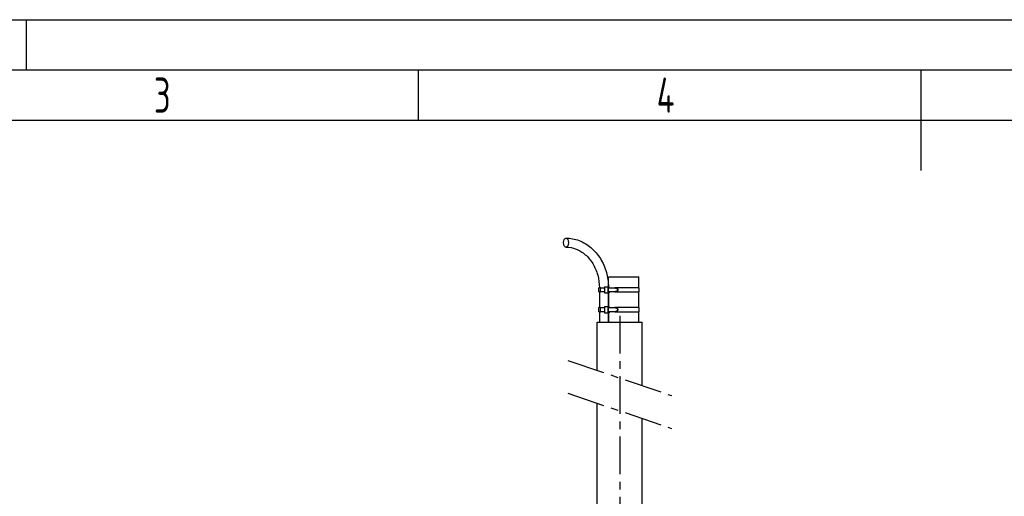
# Model space of a CAD drawing. Header units: millimetres. Extents: x 0 to 8400, y 0 to 5940.
# Tile 38 of 50: x 2487 to 4445, y 4992 to 5940. Entities that reach past the tile are written whole.
import ezdxf

# ---------------------------------------------------------------- set-up
doc = ezdxf.new("R2010")
doc.units = ezdxf.units.MM
doc.header["$LTSCALE"] = 20
doc.linetypes.add('MITTE', pattern=[2, 1.25, -0.25, 0.25, -0.25])
doc.layers.get('0').update_dxf_attribs({"linetype": 'CONTINUOUS'})
for name, color, linetype in [('02-LINIE-035', 2, 'CONTINUOUS'), ('05-ACHSE', 1, 'MITTE'), ('KSB-BLATTRAND', 2, 'CONTINUOUS')]:
    doc.layers.add(name, color=color, linetype=linetype)
doc.styles.get("Standard").update_dxf_attribs({"font": 'ISOCP.SHX'})

# ---------------------------------------------------------------- blocks, each defined once
blk = doc.blocks.new('Rahmen_A3')
at = {"color": 1, "ltscale": 150}
for p, q in [((0, 297), (420, 297)), ((164, 287), (164, 292)), ((18, 287), (410, 287))]:
    blk.add_line(p, q, dxfattribs=at)
at = {"color": 3, "ltscale": 150}
for p, q in [((125, 297), (125, 292)), ((13, 292), (415, 292)), ((214, 282), (214, 292))]:
    blk.add_line(p, q, dxfattribs=at)
at = {"color": 1, "ltscale": 150, "width": 0.75}
for s, p in [('3', (137.6875, 287.75)), ('4', (187.6875, 287.75))]:
    blk.add_text(s, height=3.5, dxfattribs=at).set_placement(p)

msp = doc.modelspace()

# ---------------------------------------------------------------- linework, layer by layer
at = {"layer": '02-LINIE-035'}
for p, q in [((3657.8, 5428.7), (3718.1, 5428.7)), ((3657.8, 5408.7), (3657.8, 5428.7)), ((3718.1, 5406.7), (3718.1, 5428.7)), ((3642, 5406.7), (3638.8, 5406.7)), ((3638.8, 5398.7), (3638.8, 5406.7)), ((3642, 5406.7), (3650, 5406.7)), ((3642, 5398.7), (3642, 5406.7)), ((3650, 5408.7), (3650, 5396.7)), ((3650, 5408.7), (3656.7, 5408.7)), ((3656.7, 5408.7), (3656.7, 5396.7)), ((3656.7, 5408.7), (3659.4, 5408.7)), ((3657.2, 5406.7), (3669, 5406.7)), ((3657.2, 5406.7), (3657.2, 5398.7)), ((3659.4, 5406.7), (3659.4, 5408.7)), ((3669, 5406.7), (3669.7, 5406.7)), ((3675.4, 5404.6), (3669, 5406.7)), ((3669.7, 5406.7), (3676.1, 5404.6)), ((3669.7, 5406.7), (3671.1, 5406.7)), ((3719.1, 5406.7), (3671.1, 5406.7)), ((3671.1, 5406.7), (3671.1, 5406.2)), ((3719.1, 5398.7), (3719.1, 5406.7)), ((3638.8, 5398.7), (3642, 5398.7)), ((3639.8, 5398.7), (3639.8, 5367.4)), ((3650, 5398.7), (3642, 5398.7)), ((3650, 5396.7), (3656.7, 5396.7)), ((3656.7, 5396.7), (3659.4, 5396.7)), ((3669, 5398.7), (3657.2, 5398.7)), ((3657.8, 5369.4), (3657.8, 5396.7)), ((3657.8, 5396.7), (3657.8, 5369.4)), ((3659.4, 5398.7), (3659.4, 5396.7)), ((3669, 5398.7), (3675.4, 5400.7)), ((3669.7, 5398.7), (3669, 5398.7)), ((3676.1, 5400.7), (3669.7, 5398.7)), ((3671.1, 5398.7), (3669.7, 5398.7)), ((3671.1, 5399.1), (3671.1, 5398.7)), ((3671.1, 5398.7), (3719.1, 5398.7)), ((3675.4, 5404.6), (3676.1, 5404.6)), ((3675.4, 5400.7), (3676.1, 5400.7)), ((3718.1, 5367.4), (3718.1, 5398.7)), ((3642, 5367.4), (3638.8, 5367.4)), ((3638.8, 5359.4), (3638.8, 5367.4)), ((3642, 5367.4), (3650, 5367.4)), ((3642, 5359.4), (3642, 5367.4)), ((3650, 5369.4), (3650, 5357.4)), ((3650, 5369.4), (3656.7, 5369.4)), ((3656.7, 5369.4), (3656.7, 5357.4)), ((3656.7, 5369.4), (3659.4, 5369.4)), ((3657.2, 5367.4), (3669, 5367.4)), ((3657.2, 5367.4), (3657.2, 5359.4)), ((3659.4, 5367.4), (3659.4, 5369.4)), ((3669, 5367.4), (3669.7, 5367.4)), ((3675.4, 5365.4), (3669, 5367.4)), ((3669.7, 5367.4), (3676.1, 5365.4)), ((3669.7, 5367.4), (3671.1, 5367.4)), ((3719.1, 5367.4), (3671.1, 5367.4)), ((3671.1, 5367.4), (3671.1, 5367)), ((3719.1, 5359.4), (3719.1, 5367.4)), ((3638.8, 5359.4), (3642, 5359.4)), ((3639.8, 5359.4), (3639.8, 5338.7)), ((3650, 5359.4), (3642, 5359.4)), ((3650, 5357.4), (3656.7, 5357.4)), ((3656.7, 5357.4), (3659.4, 5357.4)), ((3669, 5359.4), (3657.2, 5359.4)), ((3657.8, 5338.7), (3657.8, 5357.4)), ((3657.8, 5357.4), (3657.8, 5338.7)), ((3659.4, 5359.4), (3659.4, 5357.4)), ((3669, 5359.4), (3675.4, 5361.4)), ((3669.7, 5359.4), (3669, 5359.4)), ((3676.1, 5361.4), (3669.7, 5359.4)), ((3671.1, 5359.4), (3669.7, 5359.4)), ((3671.1, 5359.8), (3671.1, 5359.4)), ((3671.1, 5359.4), (3719.1, 5359.4)), ((3675.4, 5365.4), (3676.1, 5365.4)), ((3675.4, 5361.4), (3676.1, 5361.4)), ((3718.1, 5338.7), (3718.1, 5359.4)), ((3635.1, 5338.7), (3725.1, 5338.7)), ((3635.1, 5242.8), (3635.1, 5338.7)), ((3725.1, 5212.3), (3725.1, 5338.7)), ((3635.1, 4386.6), (3635.1, 5177.5)), ((3725.1, 4356.7), (3725.1, 5147.1))]:
    msp.add_line(p, q, dxfattribs=at)
msp.add_ellipse((3573.3, 5496.7), major_axis=(0, -9), ratio=0.544363, dxfattribs=at)
for centre, major_axis, start_param, end_param in [((3675.2, 5402.7), (0, -2), 0.14109, 3.000502), ((3675.9, 5402.7), (0, 2), 3.282683, 6.142095), ((3675.2, 5363.4), (0, -2), 0.14109, 3.000502), ((3675.9, 5363.4), (0, 2), 3.282683, 6.142095)]:
    msp.add_ellipse(centre, major_axis=major_axis, ratio=0.673022, start_param=start_param, end_param=end_param, dxfattribs=at)
for points, knots in [([(3573.3, 5505.7), (3582.2, 5505.7), (3591, 5504), (3607.9, 5497.6), (3615.9, 5492.8), (3630.2, 5480.6), (3636.5, 5473.2), (3646.9, 5456.5), (3650.9, 5447.3), (3656.2, 5428.2), (3657.6, 5418.5), (3657.8, 5408.7)], [0, 0, 0, 0, 0.308737, 0.308737, 0.620902, 0.620902, 0.935062, 0.935062, 1.249221, 1.249221, 1.550293, 1.550293, 1.550293, 1.550293]), ([(3573.3, 5487.7), (3580.1, 5487.7), (3586.9, 5486.4), (3599.9, 5481.3), (3606.1, 5477.6), (3617.4, 5467.8), (3622.5, 5461.8), (3630.9, 5448), (3634.2, 5440.3), (3638.6, 5424), (3639.8, 5415.4), (3639.8, 5406.8), (3639.8, 5406.7), (3639.8, 5406.7)], [0, 0, 0, 0, 0.314159, 0.314159, 0.628319, 0.628319, 0.942478, 0.942478, 1.256637, 1.256637, 1.568478, 1.568478, 1.570796, 1.570796, 1.570796, 1.570796])]:
    msp.add_open_spline(points, degree=3, knots=knots, dxfattribs=at)
at = {"layer": '05-ACHSE', "ltscale": 3}
for p, q in [((3680.1, 5351), (3680.1, 4309)), ((3577.1, 5262.4), (3783.1, 5192.6)), ((3577.1, 5197.2), (3783.1, 5127.4))]:
    msp.add_line(p, q, dxfattribs=at)

# ---------------------------------------------------------------- block references
at = {"layer": 'KSB-BLATTRAND', "xscale": 20, "yscale": 20, "zscale": 20}
msp.add_blockref('Rahmen_A3', (0, 0), dxfattribs=at)

doc.saveas('drawing.dxf')
